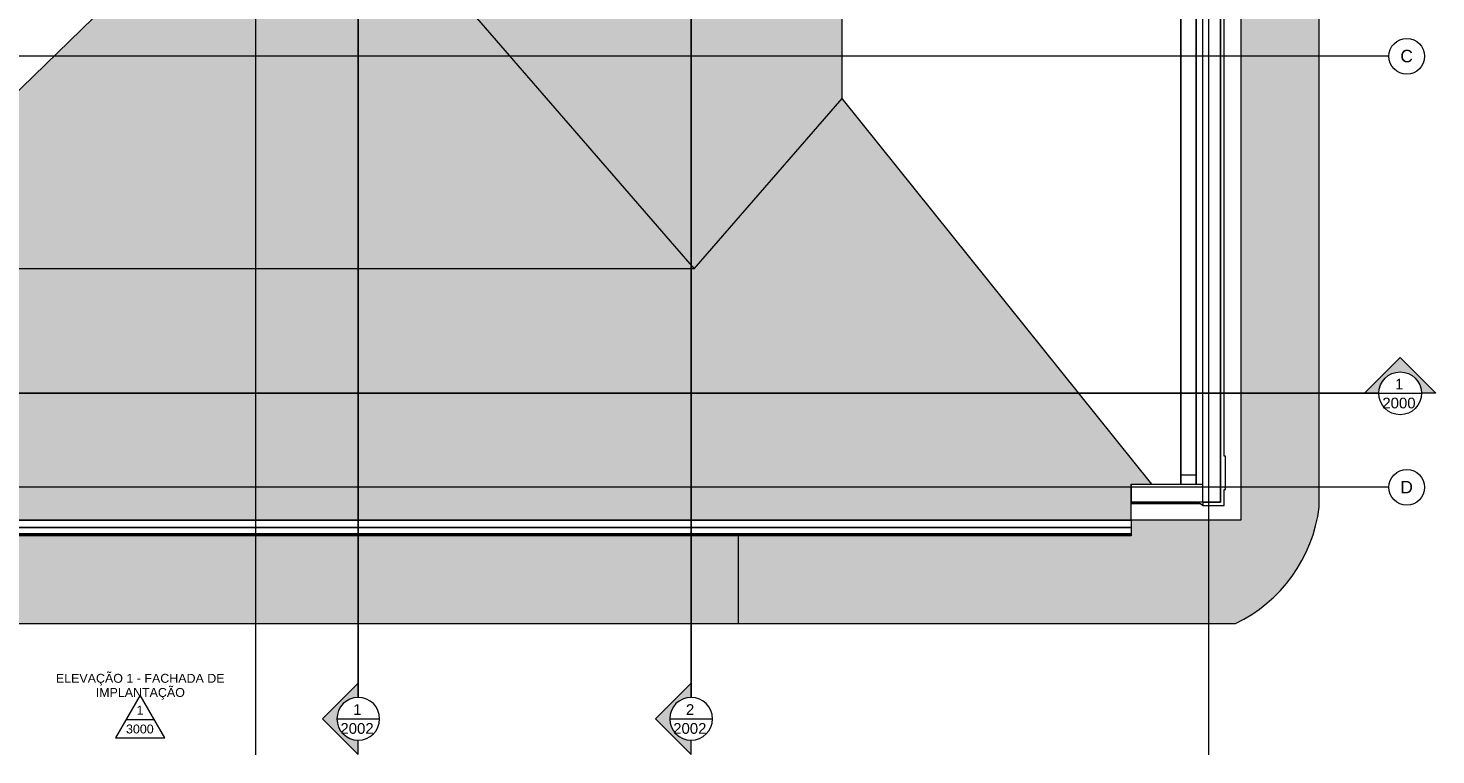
# Model space of a CAD drawing. Header units: millimetres. Extents: x -33648 to 6973, y -21926 to 4148.
# Tile 4 of 7: x -13390 to 6364, y -21926 to -11734. Entities that reach past the tile are written whole.
import ezdxf

# ---------------------------------------------------------------- set-up
doc = ezdxf.new("R2010")
doc.units = ezdxf.units.MM
doc.linetypes.add('_Traço - ponto', pattern=[16, 12, -2, 0, -2])
for name, color, linetype, lineweight in [('A-FLOR', 192, 'Continuous', 18), ('A-FLOR-PATT', 8, 'Continuous', 18), ('A-GENM', 13, 'Continuous', 18), ('A-ROOF', 132, 'Continuous', 18), ('A-ROOF-OTLN', 132, 'Continuous', 18), ('A-ROOF-PATT', 132, 'Continuous', 18), ('A-WALL', 113, 'Continuous', 18), ('G-ANNO-SYMB', 111, 'Continuous', 9), ('S-GRID', 1, 'Continuous', 9), ('S-GRID-IDEN', 1, 'Continuous', 9)]:
    doc.layers.add(name, color=color, linetype=linetype, lineweight=lineweight)
doc.styles.add('Arial', font='arial.ttf', dxfattribs={"height": 125})
doc.styles.add('Arial_1', font='arial.ttf', dxfattribs={"height": 175})
doc.styles.add('Arial_2', font='arial.ttf', dxfattribs={"height": 150})

# ---------------------------------------------------------------- blocks, each defined once
blk = doc.blocks.new('Generic Models 19 - Generic Models 19-3087287-PLANTA COBERTURA - LAYOUT')
at = {"layer": 'A-GENM'}
for p, q in [((-6679, -3140), (-6786, -3140)), ((-6786, -3140), (-6786, -3190)), ((-6207, -3135), (-6679, -3135)), ((-6679, -3135), (-6679, -3140)), ((-6207, -3140), (-6207, -3135)), ((2764, -3140), (-6207, -3140)), ((3236, -3120), (2764, -3120)), ((2764, -3120), (2764, -3140)), ((3236, -3140), (3236, -3120)), ((3394, -3140), (3236, -3140)), ((3394, -3313), (3394, -3140)), ((-6786, -3190), (3344, -3190)), ((3344, -18380), (3344, -3190)), ((3414, -3313), (3394, -3313)), ((3414, -3785), (3414, -3313)), ((3394, -3785), (3414, -3785)), ((3394, -17735), (3394, -3785)), ((3414, -17735), (3394, -17735)), ((3414, -18206), (3414, -17735)), ((3394, -18206), (3414, -18206)), ((3394, -18430), (3394, -18206)), ((2095, -18390), (2095, -18380)), ((2129, -18380), (2095, -18380)), ((2095, -18405), (2095, -18390)), ((2095, -18390), (2310, -18390)), ((3050, -18405), (2095, -18405)), ((2310, -18390), (2310, -18380)), ((3013, -18390), (2310, -18390)), ((3013, -18380), (3013, -18390)), ((3015, -18390), (3013, -18390)), ((3015, -18390), (3015, -18380)), ((3034, -18390), (3015, -18390)), ((3021, -18380), (3031, -18380)), ((3034, -18395), (3034, -18390)), ((3041, -18395), (3034, -18395)), ((3041, -18400), (3041, -18395)), ((3050, -18400), (3041, -18400)), ((3050, -18405), (3050, -18400)), ((3069, -18405), (3050, -18405)), ((3069, -18415), (3069, -18405)), ((3075, -18415), (3069, -18415)), ((3075, -18420), (3075, -18415)), ((3082, -18420), (3075, -18420)), ((3088, -18430), (3088, -18428)), ((3094, -18430), (3088, -18430)), ((3344, -18380), (3094, -18380)), ((3094, -18380), (3094, -18430)), ((3094, -18430), (3394, -18430))]:
    blk.add_line(p, q, dxfattribs=at)
blk.add_open_spline([(3088, -18428), (3087, -18427), (3087, -18425), (3085, -18423), (3084, -18422), (3083, -18421), (3082, -18420), (3081, -18420), (3080, -18419), (3079, -18419), (3077, -18419), (3076, -18420), (3075, -18420)], degree=3, knots=[0, 0, 0, 0, 0.166667, 0.25, 0.333333, 0.416667, 0.5, 0.583333, 0.666667, 0.75, 0.833333, 1, 1, 1, 1], dxfattribs=at)
blk = doc.blocks.new('Generic Models 1 - Generic Models 24-4258923-PLANTA COBERTURA - LAYOUT')
at = {"layer": 'A-GENM'}
for p, q in [((-10366, -18634), (-10366, -18632)), ((-10266, -18632), (-10266, -18634)), ((-4146, -18634), (-4146, -18632)), ((-4046, -18632), (-4046, -18634)), ((1814, -18634), (1814, -18632)), ((1914, -18632), (1914, -18634))]:
    blk.add_line(p, q, dxfattribs=at)
blk = doc.blocks.new('ORNAMENTO SUPERIOR - ORNAMENTO SUPERIOR-4323885-PLANTA COBERTURA - LAYOUT')
at = {"layer": 'A-GENM'}
for p, q in [((-7055, -2875), (-7055, -3437)), ((3633, -2875), (-7055, -2875)), ((3633, -18632), (3633, -2875)), ((-7055, -3449), (-7055, -3641)), ((-6771, -3641), (-6771, -3449)), ((-7055, -3654), (-7055, -3655)), ((-6771, -3655), (-6771, -3654)), ((2095, -18348), (2090, -18348)), ((2090, -18632), (3633, -18632))]:
    blk.add_line(p, q, dxfattribs=at)
blk = doc.blocks.new('Grid - Head Grid-11506-PLANTA COBERTURA - LAYOUT')
at = {"layer": 'S-GRID-IDEN'}
blk.add_circle((0, 0), 5, dxfattribs=at)
blk = doc.blocks.new('Elevation - Elevation mark-2836346-PLANTA COBERTURA - LAYOUT')
at = {"layer": 'G-ANNO-SYMB'}
for p, q in [((0, 8), (-6.93, -4)), ((6.93, -4), (0, 8)), ((4.04, 1), (-4.04, 1)), ((-6.93, -4), (6.93, -4))]:
    blk.add_line(p, q, dxfattribs=at)
blk = doc.blocks.new('Section - M_Section head ABNT-2836546-PLANTA COBERTURA - LAYOUT')
at = {"layer": 'G-ANNO-SYMB'}
h = blk.add_hatch(color=256, dxfattribs=at)
edge = h.paths.add_edge_path(flags=0)
edge.add_line((-6, 10), (4, 0))
edge.add_line((4, 0), (0, 0))
edge.add_arc((-6, 0), 6, 0, 180)
edge.add_line((-12, 0), (-16, 0))
edge.add_line((-16, 0), (-6, 10))
for p, q in [((-16, 0), (-6, 10)), ((-6, 10), (-16, 0)), ((4, 0), (-6, 10)), ((4, 0), (-6, 10)), ((0, 0), (4, 0)), ((-16, 0), (-12, 0))]:
    blk.add_line(p, q, dxfattribs=at)
for start, end in [(360, 180), (0, 180), (180, 0)]:
    blk.add_arc((-6, 0), 6, start, end, dxfattribs=at)

msp = doc.modelspace()

# ---------------------------------------------------------------- hatches: boundary and pattern name
at = {"layer": 'A-FLOR-PATT'}
h = msp.add_hatch(color=256, dxfattribs=at)
h.paths.add_polyline_path([(3551.996, -20085.566), (3694.478, -20010.089), (3830.764, -19923.925), (3960.054, -19827.579), (4081.587, -19721.618), (4194.652, -19606.664), (4298.584, -19483.39), (4392.773, -19352.522), (4476.667, -19214.827), (4549.773, -19071.113), (4611.661, -18922.223), (4661.969, -18769.033), (4700.401, -18612.441), (4726.731, -18453.366), (4726.731, 2382.56), (3383.885, 2382.56), (3383.885, 2331.472), (3428.885, 2331.472), (3428.885, 2281.472), (3383.885, 2281.472), (3383.885, -2874.672), (3632.705, -2874.672), (3632.705, -18632.311), (1914.368, -18632.466), (1914.368, -18633.899), (2089.714, -18633.899), (2089.714, -18854.479), (-3425.975, -18854.479), (-3425.975, -20085.566), (2368.546, -20085.566)], flags=0)
h.paths.add_polyline_path([(-2443.426, -18633.899), (1814.368, -18633.899), (1814.368, -18632.466), (-3425.975, -18632.466), (-3425.975, -18633.899), (-2776.665, -18633.899)], flags=0)
h = msp.add_hatch(color=256, dxfattribs=at)
h.paths.add_polyline_path([(-16225.78, -20085.566), (-3425.975, -20085.566), (-3425.975, -18854.479), (-16225.78, -18854.479), (-16225.78, -18933.398)], flags=0)
h.paths.add_polyline_path([(-12423.936, -18633.899), (-10365.632, -18633.899), (-10365.632, -18632.466), (-16225.78, -18632.466), (-16225.78, -18633.899), (-13067.087, -18633.899)], flags=0)
h.paths.add_polyline_path([(-7921.876, -18633.899), (-4145.632, -18633.899), (-4145.632, -18632.466), (-10265.632, -18632.466), (-10265.632, -18633.899), (-8565.028, -18633.899)], flags=0)
h.paths.add_polyline_path([(-4045.632, -18633.899), (-3425.975, -18633.899), (-3425.975, -18632.466), (-4045.632, -18632.466)], flags=0)
at = {"layer": 'A-ROOF-PATT'}
h = msp.add_hatch(dxfattribs=at)
h.set_pattern_fill('FP_8', color=256, style=0, pattern_type=2)
h.set_pattern_definition([(189.748, (-1003.03, -149.314), (-1293.68608, -266.6992), [15.752, -1559.413]), (270, (-1018.56, -134.65), (258.737, 2e-14), [17.335, -249.364]), (183.654, (-872.37, -142.646), (-4139.79071074, -266.73069032), [146.484, -29150.342]), (270, (-999.15, 69.38), (258.737, 2e-14), [46.672, -220.027]), (270, (-1018.56, 69.38), (258.737, 2e-14), [45.339, -221.361]), (197.183, (-992.682, -126.644), (-776.21286, -266.69607), [27.083, -2681.173]), (213.53, (-974.571, -114.643), (-776.212997, -533.398832), [21.727, -4323.691]), (228.353, (-960.34, -98.641), (-2587.387903, -2933.67993), [21.414, -4261.442]), (251.099, (-952.578, -75.971), (-258.731977, -800.10165), [23.962, -4768.35]), (262.11, (-934.467, -63.97), (0.00167, -266.69996), [18.848, -1865.897]), (250.332, (-937.054, -82.639), (-1034.950411, -2933.698236), [26.906, -5354.34]), (232.184, (-946.11, -107.975), (-776.21916, -1066.79342), [25.32, -1662.679]), (215.324, (-961.634, -127.978), (-3363.569126, -2400.324374), [25.369, -5048.537]), (356.346, (-1018.556, 24.041), (25097.47796243, -1600.3885365), [146.484, -29150.342]), (355.934, (-1131.107, 14.707), (3881.055926, -266.6866013), [112.835, -7409.474]), (184.066, (-1018.556, -134.645), (-3622.3186863, -266.686698), [112.835, -7409.474]), (270, (-952.58, -53.3), (258.737, 2e-14), [22.669, -244.03]), (292.219, (-962.928, -27.965), (776.208572, -1866.900708), [27.369, -5446.385]), (311.125, (-974.571, -14.63), (258.736235, -266.700408), [17.703, -3522.836]), (323.637, (-992.682, -1.295), (776.211516, -533.399195), [22.491, -2226.625]), (342.817, (-1018.556, 6.706), (1811.163, -533.389376), [27.083, -2681.173]), (270, (-1018.56, 24.04), (258.737, 2e-14), [17.335, -249.364]), (350.252, (-1018.556, 24.04), (258.73664, -2e-05), [15.752, -1559.413]), (342.145, (-1003.032, 21.374), (3363.576158, -1066.820048), [21.746, -4327.52]), (324.676, (-982.333, 14.707), (776.208591, -533.405795), [25.369, -5048.537]), (307.816, (-961.634, 0.04), (258.73915, -266.6977), [25.32, -1662.679]), (289.668, (-946.11, -19.964), (776.212271, -2133.598701), [26.906, -5354.34]), (277.89, (-937.054, -45.3), (258.72362, -1600.20199), [18.848, -1865.897]), (197.855, (-982.333, -142.646), (-776.209653, -266.704671), [21.746, -4327.52]), (270, (-999.15, -150.65), (258.737, 2e-14), [46.672, -220.027]), (270, (-1018.56, -151.98), (258.737, 2e-14), [45.339, -221.361])])
h.paths.add_polyline_path([(-4043.835, -15111.326), (-1968.026, -12719.312), (-1968.026, -8237.347), (-7100.089, -3655.874), (-7100.089, -11589.517), (-6309.308, -12500.757)], flags=0)
h = msp.add_hatch(dxfattribs=at)
h.set_pattern_fill('FP_12', color=256, style=0, pattern_type=2)
h.set_pattern_definition([(99.678, (48.806, 266.24), (-266.69211, 1303.18496), [15.864, -1570.535]), (180, (63.48, 281.88), (-3e-14, -260.637), [17.335, -249.364]), (93.627, (55.473, 134.619), (-266.6996556, 4170.18712756), [147.555, -29363.501]), (180, (267.5, 262.33), (-3e-14, -260.637), [46.672, -220.027]), (180, (267.5, 281.88), (-3e-14, -260.637), [45.339, -221.361]), (107.065, (71.475, 255.815), (-266.695104, 781.91229), [27.264, -2699.146]), (123.337, (83.477, 237.57), (-533.394432, 781.914399), [21.838, -4345.775]), (138.145, (99.479, 223.235), (-2933.690675, 2606.373748), [21.484, -4275.287]), (160.97, (122.148, 215.416), (-800.101099, 260.633667), [23.98, -4772.036]), (172.052, (134.15, 197.172), (-266.699686, 0.00173), [18.85, -1866.156]), (160.199, (115.481, 199.778), (-2933.702431, 1042.537622), [26.929, -5358.807]), (141.981, (90.144, 208.9), (-1066.7958, 781.915065), [25.39, -1667.278]), (125.126, (70.142, 224.538), (-2400.293421, 3388.285791), [25.494, -5073.242]), (266.373, (222.161, 281.878), (-1600.19399194, -25281.75906185), [147.555, -29363.501]), (265.963, (212.826, 395.255), (-266.722611, -3909.548943), [113.659, -7463.603]), (94.037, (63.475, 281.878), (-266.721619, 3648.9123202), [113.659, -7463.603]), (180, (144.82, 215.42), (-3e-14, -260.637), [22.669, -244.03]), (202.366, (170.154, 225.842), (-1866.9019875, -781.903718), [27.398, -5452.121]), (221.333, (183.489, 237.57), (-266.699291, -260.637302), [17.759, -3534.048]), (233.837, (196.825, 255.815), (-533.39785, -781.91224), [22.598, -2237.239]), (252.935, (204.825, 281.878), (-533.387386, -1824.460572), [27.264, -2699.146]), (180, (222.16, 281.88), (-3e-14, -260.637), [17.335, -249.364]), (260.322, (222.16, 281.88), (0.001175, -260.63655), [15.864, -1570.535]), (252.267, (219.494, 266.24), (-1066.817379, -3388.272609), [21.891, -4356.316]), (234.874, (212.826, 245.389), (-533.398661, -781.91197), [25.494, -5073.242]), (218.019, (198.16, 224.54), (-266.699136, -260.637674), [25.39, -1667.278]), (199.801, (178.155, 208.9), (-2133.6011565, -781.903831), [26.929, -5358.807]), (187.948, (152.82, 199.778), (-1600.1979, -260.646026), [18.85, -1866.156]), (107.733, (55.473, 245.389), (-266.70437, 781.909196), [21.891, -4356.316]), (180, (47.47, 262.33), (-3e-14, -260.637), [46.672, -220.027]), (180, (46.14, 281.88), (-3e-14, -260.637), [45.339, -221.361])])
h.paths.add_polyline_path([(-7921.876, -15111.326), (-4043.835, -15111.326), (-7100.089, -11589.517), (-12472.141, -11589.517), (-16110.538, -15111.326), (-13067.087, -15111.326)], flags=0)
h = msp.add_hatch(dxfattribs=at)
h.set_pattern_fill('FP_11', color=256, style=0, pattern_type=2)
h.set_pattern_definition([(279.678, (486.194, -1492.297), (266.692114, -1303.18496), [15.864, -1570.535]), (0, (471.53, -1507.93), (0, 260.637), [17.335, -249.364]), (273.627, (479.527, -1360.675), (266.6996556, -4170.18712756), [147.555, -29363.501]), (0, (267.5, -1488.4), (0, 260.637), [46.672, -220.027]), (0, (267.5, -1507.93), (0, 260.637), [45.339, -221.361]), (287.065, (463.524, -1481.87), (266.695104, -781.91229), [27.264, -2699.146]), (303.337, (451.523, -1463.627), (533.394432, -781.914399), [21.838, -4345.775]), (318.145, (435.521, -1449.292), (2933.690675, -2606.373748), [21.484, -4275.287]), (340.97, (412.852, -1441.472), (800.101099, -260.633667), [23.98, -4772.036]), (352.052, (400.85, -1423.228), (266.699686, -0.00173), [18.85, -1866.156]), (340.199, (419.519, -1425.834), (2933.702431, -1042.537622), [26.929, -5358.807]), (321.981, (444.855, -1434.956), (1066.7958, -781.915065), [25.39, -1667.278]), (305.126, (464.858, -1450.595), (2400.2934206, -3388.2857913), [25.494, -5073.242]), (86.373, (312.839, -1507.935), (1600.19399194, 25281.75906185), [147.555, -29363.501]), (85.963, (322.173, -1621.312), (266.722611, 3909.5489432), [113.659, -7463.603]), (274.037, (471.526, -1507.935), (266.721619, -3648.9123202), [113.659, -7463.603]), (0, (390.18, -1441.47), (0, 260.637), [22.669, -244.03]), (22.366, (364.845, -1451.898), (1866.9019875, 781.903718), [27.398, -5452.121]), (41.333, (351.511, -1463.627), (266.699291, 260.637302), [17.759, -3534.048]), (53.837, (338.176, -1481.87), (533.39785, 781.91224), [22.598, -2237.239]), (72.935, (330.174, -1507.935), (533.387386, 1824.460572), [27.264, -2699.146]), (0, (312.84, -1507.93), (0, 260.637), [17.335, -249.364]), (80.322, (312.84, -1507.935), (-0.001175, 260.636553), [15.864, -1570.535]), (72.267, (315.506, -1492.297), (1066.817379, 3388.2726085), [21.891, -4356.316]), (54.874, (322.173, -1471.446), (533.398661, 781.9119703), [25.494, -5073.242]), (38.019, (336.84, -1450.595), (266.699136, 260.637674), [25.39, -1667.278]), (19.801, (356.845, -1434.956), (2133.6011565, 781.903831), [26.929, -5358.807]), (7.948, (382.18, -1425.834), (1600.1979, 260.646026), [18.85, -1866.156]), (287.733, (479.527, -1471.446), (266.70437, -781.909196), [21.891, -4356.316]), (0, (487.53, -1488.4), (0, 260.637), [46.672, -220.027]), (0, (488.86, -1507.93), (0, 260.637), [45.339, -221.361])])
h.paths.add_polyline_path([(-12423.936, -18632.466), (2089.714, -18632.466), (2089.714, -18130.021), (2379.62, -18130.021), (-1968.026, -12719.312), (-4043.835, -15111.326), (-27444.816, -15110.992), (-30500.78, -18632.466), (-13067.087, -18632.466)], flags=0)

# ---------------------------------------------------------------- linework, layer by layer
at = {"layer": 'A-FLOR'}
for p, q in [((4726.731, -18453.366), (4726.731, 2382.56)), ((-3425.975, -18632.466), (-3425.975, -18633.899)), ((-3425.975, -18854.479), (-3425.975, -20085.566)), ((-31775.802, -20085.566), (3551.996, -20085.566))]:
    msp.add_line(p, q, dxfattribs=at)
msp.add_arc((2638.815, -18189.484), 2104.526, 295.7161376, 352.7968474, dxfattribs=at)
at = {"layer": 'A-ROOF'}
for p, q in [((2783.885, -18130.021), (2783.885, -3655.147)), ((-1968.026, -12719.312), (-1968.026, -8237.347)), ((-16110.538, -15111.326), (-12472.141, -11589.517)), ((-7100.089, -11589.517), (-4043.835, -15111.326)), ((-4043.835, -15111.326), (-1968.026, -12719.312)), ((2379.62, -18130.021), (-1968.026, -12719.312)), ((-4043.835, -15111.326), (-16110.538, -15111.326)), ((2089.714, -18632.466), (2089.714, -18130.021)), ((2089.714, -18130.021), (2094.714, -18130.021)), ((-30500.78, -18632.466), (2089.714, -18632.466))]:
    msp.add_line(p, q, dxfattribs=at)
at = {"layer": 'A-ROOF-OTLN'}
for p, q in [((2998.945, -3440.087), (2998.945, -18130.021)), ((3002.6, -18130.021), (3002.6, -3440.021)), ((2785.278, -3653.746), (2785.278, -18130.021)), ((2788.94, -18130.021), (2788.94, -3650.093)), ((2089.714, -18741.694), (-30610.008, -18741.694)), ((2089.714, -18738.202), (-30606.516, -18738.202)), ((2089.714, -18638.899), (-30507.213, -18638.899)), ((2089.714, -18633.899), (-30502.213, -18633.899)), ((2089.714, -18633.899), (2089.714, -18825.032)), ((2089.714, -18854.479), (-30722.793, -18854.479)), ((2089.714, -18849.498), (-30717.812, -18849.498)), ((2089.714, -18846.359), (-30714.673, -18846.359)), ((2089.714, -18826.345), (-30694.659, -18826.345)), ((2089.714, -18826.345), (2089.714, -18854.479))]:
    msp.add_line(p, q, dxfattribs=at)
at = {"layer": 'A-WALL'}
for p, q in [((3343.759, -3190.021), (3343.759, -18380.021)), ((3093.759, -18380.021), (3093.759, -3440.021)), ((2094.714, -18130.021), (3093.759, -18130.021)), ((2094.714, -18380.021), (2094.714, -18130.021)), ((2783.885, -17998.492), (2785.393, -17998.492)), ((2797.847, -17998.492), (2990.016, -17998.492)), ((2094.714, -18348.492), (2089.714, -18348.492)), ((3021.456, -18380.021), (2129.014, -18380.021)), ((3093.754, -18380.021), (3030.642, -18380.021)), ((3093.759, -18380.021), (3343.759, -18380.021))]:
    msp.add_line(p, q, dxfattribs=at)
at = {"layer": 'G-ANNO-SYMB', "lineweight": 25}
for p, q in [((-8757.442, -21119.396), (-8757.442, 3091.638)), ((-4087.452, -21119.396), (-4087.452, 3091.638)), ((-32819.066, -16855.239), (5564.08, -16855.239))]:
    msp.add_line(p, q, dxfattribs=at)
at = {"layer": 'G-ANNO-SYMB'}
for p, q in [((5564.08, -16855.239), (6164.08, -16855.239)), ((-9057.442, -21419.396), (-8457.442, -21419.396)), ((-4387.452, -21419.396), (-3787.452, -21419.396))]:
    msp.add_line(p, q, dxfattribs=at)
at = {"layer": 'S-GRID', "linetype": '_Traço - ponto'}
for p, q in [((-10201.115, 3648.273), (-10201.115, -21925.591)), ((3173.885, 3648.273), (3173.885, -21925.591)), ((5705.704, -12128.492), (-33392.798, -12128.492)), ((5705.704, -18173.492), (-33608.19, -18173.492))]:
    msp.add_line(p, q, dxfattribs=at)

# ---------------------------------------------------------------- block references
at = {"layer": 'A-GENM'}
for name in ['Generic Models 1 - Generic Models 24-4258923-PLANTA COBERTURA - LAYOUT', 'ORNAMENTO SUPERIOR - ORNAMENTO SUPERIOR-4323885-PLANTA COBERTURA - LAYOUT', 'Generic Models 19 - Generic Models 19-3087287-PLANTA COBERTURA - LAYOUT']:
    msp.add_blockref(name, (0, 0), dxfattribs=at)
at = {"layer": 'G-ANNO-SYMB', "extrusion": (0, 0, -1), "xscale": 49.99999999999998, "yscale": 49.99999999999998, "zscale": 49.99999999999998}
msp.add_blockref('Section - M_Section head ABNT-2836546-PLANTA COBERTURA - LAYOUT', (-5564.08, -16855.239), dxfattribs=at)
at = {"layer": 'G-ANNO-SYMB', "xscale": 49.99999999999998, "yscale": 49.99999999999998, "zscale": 49.99999999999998, "rotation": 90}
for p in [(-8757.442, -21119.396), (-4087.452, -21119.396)]:
    msp.add_blockref('Section - M_Section head ABNT-2836546-PLANTA COBERTURA - LAYOUT', p, dxfattribs=at)
at = {"layer": 'G-ANNO-SYMB', "xscale": 49.99999999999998, "yscale": 49.99999999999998, "zscale": 49.99999999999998}
msp.add_blockref('Elevation - Elevation mark-2836346-PLANTA COBERTURA - LAYOUT', (-11819.412, -21486.514), dxfattribs=at)
at = {"layer": 'S-GRID-IDEN', "xscale": 49.99999999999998, "yscale": 49.99999999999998, "zscale": 49.99999999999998, "rotation": 89.99999999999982}
for p in [(5955.704, -12128.492), (5955.704, -18173.492)]:
    msp.add_blockref('Grid - Head Grid-11506-PLANTA COBERTURA - LAYOUT', p, dxfattribs=at)

# ---------------------------------------------------------------- texts
at = {"layer": 'G-ANNO-SYMB', "attachment_point": 1}
for s, insert, char_height, width, style in [('1', (5791.874, -16651.281), 150, 144.30375, 'Arial_2'), ('2000', (5613.374, -16916.27), 150, 577.215, 'Arial_2'), ('ELEVAÇÃO 1 - FACHADA DE', (-13001.264, -20789.881), 125, 2862.02437, 'Arial'), ('IMPLANTAÇÃO', (-12442.331, -20988.318), 125, 1511.18094, 'Arial'), ('1', (-11868.413, -21235.241), 125, 116.24469, 'Arial'), ('1', (-8829.648, -21215.438), 150, 144.30375, 'Arial_2'), ('2', (-4159.657, -21215.438), 150, 144.30375, 'Arial_2'), ('3000', (-12016.86, -21500.667), 125, 464.97875, 'Arial'), ('2002', (-9008.148, -21480.427), 150, 577.215, 'Arial_2'), ('2002', (-4338.157, -21480.427), 150, 577.215, 'Arial_2')]:
    msp.add_mtext(s, dxfattribs=dict(at, insert=insert, char_height=char_height, width=width, style=style))
at = {"layer": 'S-GRID-IDEN', "char_height": 175, "width": 216.45562, "attachment_point": 1, "style": 'Arial_1'}
for s, insert in [('C', (5865.994, -12037.891)), ('D', (5865.994, -18082.891))]:
    msp.add_mtext(s, dxfattribs=dict(at, insert=insert))

doc.saveas('drawing.dxf')
